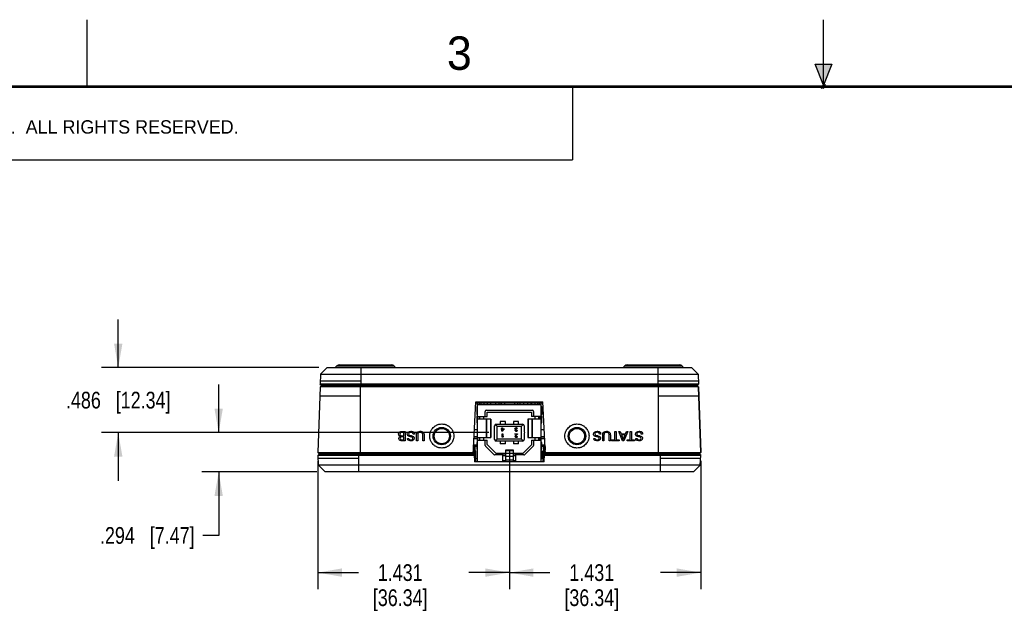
# Model space of a CAD drawing. Header units: inches. Extents: x 0 to 22, y 0 to 17.
# Tile 11 of 27: x 5 to 12.4, y 12.6 to 17. Entities that reach past the tile are written whole.
import ezdxf

# ---------------------------------------------------------------- set-up
doc = ezdxf.new("R2010")
doc.units = ezdxf.units.IN
doc.header["$LTSCALE"] = 1.21
doc.header["$MEASUREMENT"] = 0
doc.layers.get('0').update_dxf_attribs({"linetype": 'CONTINUOUS'})
for name, color, linetype in [('02___PRT_ALL_AXES', 7, 'CONTINUOUS'), ('COSMETIC', 7, 'CONTINUOUS'), ('DIMENSIONS', 7, 'CONTINUOUS')]:
    doc.layers.add(name, color=color, linetype=linetype)
doc.styles.get("Standard").update_dxf_attribs({"font": 'txt', "width": 0.8})
doc.styles.add('TEXTSTYLE_2', font='txt')
doc.dimstyles.new('DIMSTYLE_1', dxfattribs={"dimtxt": 0.125, "dimasz": 0.18, "dimexe": 0.125, "dimexo": 0.0625, "dimgap": 0.0625, "dimtad": 0, "dimtih": 1, "dimtoh": 1, "dimdec": 3, "dimzin": 4, "dimdsep": 46, "dimtxsty": 'STANDARD', "dimblk": '_FILLED', "dimblk1": '_FILLED', "dimblk2": '_FILLED', "dimcen": 0.09, "dimadec": 0, "dimazin": 0, "dimtp": 0.001, "dimtm": 0.001, "dimtfac": 1, "dimtdec": 3, "dimtofl": 0, "dimtmove": 0, "dimatfit": 3, "dimldrblk": '_FILLED', "dimfxl": 1, "dimtolj": 1, "dimtzin": 4, "dimarcsym": 0})

# ---------------------------------------------------------------- blocks, each defined once
blk = doc.blocks.new('_FILLED')
at = {"color": 0, "linetype": 'BYBLOCK'}
blk.add_solid([(0, 0), (-1, 0.174), (-1, -0.174)], dxfattribs=at)
blk = doc.blocks.new('*D8')
at = {"layer": 'DIMENSIONS', "color": 2, "linetype": 'CONTINUOUS'}
for p, q in [((5.7329, 14.3987), (5.7329, 14.7587)), ((7.2315, 14.3987), (5.6079, 14.3987)), ((8.501, 13.9127), (5.6079, 13.9127)), ((5.7329, 13.9127), (5.7329, 13.5527))]:
    blk.add_line(p, q, dxfattribs=at)
at = {"layer": 'DIMENSIONS', "color": 2, "linetype": 'CONTINUOUS', "xscale": 0.18, "yscale": 0.18, "zscale": 0.18}
for p, rotation in [((5.7329, 14.3987), 269.9999941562), ((5.7329, 13.9127), 89.9999941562)]:
    blk.add_blockref('_FILLED', p, dxfattribs=dict(at, rotation=rotation))
at = {"layer": 'DIMENSIONS', "color": 2, "linetype": 'CONTINUOUS', "insert": (5.7329, 14.2182), "char_height": 0.125, "width": 1.225, "attachment_point": 2, "line_spacing_factor": 0.9}
blk.add_mtext('.486{\\Ftxt.shx;\\W1.000000;\\H0.125000; }[12.34]', dxfattribs=at)
blk = doc.blocks.new('*D9')
at = {"layer": 'DIMENSIONS', "color": 2, "linetype": 'CONTINUOUS'}
for p, q in [((6.4829, 13.9127), (6.4829, 14.2727)), ((8.501, 13.9127), (6.3579, 13.9127)), ((7.2155, 13.6187), (6.3579, 13.6187)), ((6.4829, 13.6187), (6.4829, 13.1442)), ((6.4829, 13.1442), (6.3654, 13.1442))]:
    blk.add_line(p, q, dxfattribs=at)
at = {"layer": 'DIMENSIONS', "color": 2, "linetype": 'CONTINUOUS', "xscale": 0.18, "yscale": 0.18, "zscale": 0.18}
for p, rotation in [((6.4829, 13.9127), 269.9999947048), ((6.4829, 13.6187), 89.9999947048)]:
    blk.add_blockref('_FILLED', p, dxfattribs=dict(at, rotation=rotation))
at = {"layer": 'DIMENSIONS', "color": 2, "linetype": 'CONTINUOUS', "insert": (6.3029, 13.2067), "char_height": 0.125, "width": 1.125, "attachment_point": 3, "line_spacing_factor": 0.9}
blk.add_mtext('.294{\\Ftxt.shx;\\W1.000000;\\H0.125000; }[7.47]', dxfattribs=at)
blk = doc.blocks.new('*D11')
at = {"layer": 'DIMENSIONS', "color": 2, "linetype": 'CONTINUOUS'}
for p, q in [((8.6541, 13.7876), (8.6541, 12.7413)), ((7.2234, 13.7014), (7.2234, 12.7413)), ((7.2234, 12.8663), (7.5262, 12.8663)), ((8.6541, 12.8663), (8.3512, 12.8663))]:
    blk.add_line(p, q, dxfattribs=at)
at = {"layer": 'DIMENSIONS', "color": 2, "linetype": 'CONTINUOUS', "xscale": 0.18, "yscale": 0.18, "zscale": 0.18, "rotation": 180}
blk.add_blockref('_FILLED', (7.2234, 12.8663), dxfattribs=at)
at = {"layer": 'DIMENSIONS', "color": 2, "linetype": 'CONTINUOUS', "xscale": 0.18, "yscale": 0.18, "zscale": 0.18}
blk.add_blockref('_FILLED', (8.6541, 12.8663), dxfattribs=at)
at = {"layer": 'DIMENSIONS', "color": 2, "linetype": 'CONTINUOUS', "insert": (7.8387, 12.9288), "char_height": 0.125, "width": 0.7, "attachment_point": 2, "line_spacing_factor": 0.9}
blk.add_mtext('1.431\\P[36.34]', dxfattribs=at)
blk = doc.blocks.new('*D12')
at = {"layer": 'DIMENSIONS', "color": 2, "linetype": 'CONTINUOUS'}
for p, q in [((8.6541, 13.7876), (8.6541, 12.7413)), ((10.0846, 13.7014), (10.0846, 12.7413)), ((8.6541, 12.8663), (8.9569, 12.8663)), ((10.0846, 12.8663), (9.7819, 12.8663))]:
    blk.add_line(p, q, dxfattribs=at)
at = {"layer": 'DIMENSIONS', "color": 2, "linetype": 'CONTINUOUS', "xscale": 0.18, "yscale": 0.18, "zscale": 0.18, "rotation": 180}
blk.add_blockref('_FILLED', (8.6541, 12.8663), dxfattribs=at)
at = {"layer": 'DIMENSIONS', "color": 2, "linetype": 'CONTINUOUS', "xscale": 0.18, "yscale": 0.18, "zscale": 0.18}
blk.add_blockref('_FILLED', (10.0846, 12.8663), dxfattribs=at)
at = {"layer": 'DIMENSIONS', "color": 2, "linetype": 'CONTINUOUS', "insert": (9.2694, 12.9288), "char_height": 0.125, "width": 0.7, "attachment_point": 2, "line_spacing_factor": 0.9}
blk.add_mtext('1.431\\P[36.34]', dxfattribs=at)

msp = doc.modelspace()

# ---------------------------------------------------------------- hatches: boundary and pattern name
at = {"linetype": 'CONTINUOUS'}
msp.add_hatch(color=2, dxfattribs=at).paths.add_polyline_path([(11, 16.51), (10.9375, 16.6663), (11.0625, 16.6663)])

# ---------------------------------------------------------------- linework, layer by layer
at = {"color": 2, "linetype": 'CONTINUOUS'}
for p, q in [((5.5, 16.5), (5.5, 17)), ((11, 16.485), (11, 17)), ((11, 16.51), (10.9375, 16.6663)), ((10.9375, 16.6663), (11.0625, 16.6663)), ((11.0625, 16.6663), (11, 16.51)), ((0.4999, 16.5), (9.1249, 16.5)), ((9.1249, 16.5), (9.1249, 15.9531)), ((11.015, 16.515), (10.985, 16.485)), ((10.985, 16.485), (11, 16.515)), ((11, 16.485), (11.015, 16.515)), ((0.4999, 15.9531), (9.1249, 15.9531))]:
    msp.add_line(p, q, dxfattribs=at)
at = {"color": 7, "linetype": 'CONTINUOUS'}
for p, q in [((7.3843, 14.4187), (7.7736, 14.4187)), ((9.5343, 14.4187), (9.9236, 14.4187)), ((7.244, 14.3487), (7.2413, 14.2739)), ((7.294, 14.3987), (7.244, 14.3487)), ((7.244, 14.3487), (10.064, 14.3487)), ((7.294, 14.3987), (7.2939, 14.3986)), ((7.294, 14.3987), (9.7289, 14.3987)), ((7.3666, 14.4114), (7.354, 14.3987)), ((7.3666, 14.4114), (7.7915, 14.4114)), ((7.5439, 14.3987), (7.5439, 14.2687)), ((7.7913, 14.4114), (7.804, 14.3987)), ((7.7915, 14.4114), (7.8042, 14.3987)), ((9.5166, 14.4114), (9.504, 14.3987)), ((9.5166, 14.4114), (9.9415, 14.4114)), ((9.7289, 14.3987), (10.014, 14.3987)), ((9.7639, 14.3987), (9.7639, 14.2687)), ((9.9413, 14.4114), (9.954, 14.3987)), ((9.9415, 14.4114), (9.9542, 14.3987)), ((10.014, 14.3987), (10.0142, 14.3987)), ((10.0141, 14.3986), (10.014, 14.3987)), ((10.014, 14.3987), (10.064, 14.3487)), ((10.0142, 14.3987), (10.0143, 14.3987)), ((10.0142, 14.3986), (10.0142, 14.3987)), ((10.0142, 14.3987), (10.0143, 14.3986)), ((10.0643, 14.3487), (10.0143, 14.3987)), ((10.064, 14.3487), (10.0643, 14.3487)), ((10.064, 14.3487), (10.0666, 14.2739)), ((10.0643, 14.3487), (10.0669, 14.2739)), ((7.2463, 14.2687), (7.2413, 14.2739)), ((7.3433, 14.2739), (7.2413, 14.2739)), ((7.5439, 14.2987), (7.2422, 14.2987)), ((10.0616, 14.2687), (7.2463, 14.2687)), ((7.251, 14.2687), (7.251, 14.2587)), ((7.5439, 14.2739), (7.3433, 14.2739)), ((7.541, 13.7487), (7.541, 14.2687)), ((9.7639, 14.2739), (7.5439, 14.2739)), ((10.0657, 14.2987), (9.7639, 14.2987)), ((9.9647, 14.2739), (9.7639, 14.2739)), ((9.767, 13.7487), (9.767, 14.2687)), ((10.0666, 14.2739), (9.9647, 14.2739)), ((10.057, 14.2687), (10.057, 14.2587)), ((10.0572, 14.2687), (10.0572, 14.2587)), ((10.0616, 14.2687), (10.0666, 14.2739)), ((10.0619, 14.2687), (10.0616, 14.2687)), ((10.0619, 14.2687), (10.0669, 14.2739)), ((10.0669, 14.2739), (10.0666, 14.2739)), ((7.2405, 14.2539), (7.2234, 13.7639)), ((7.2455, 14.2587), (7.2405, 14.2539)), ((7.541, 14.2539), (7.2405, 14.2539)), ((7.2456, 14.2587), (7.2406, 14.2539)), ((10.0627, 14.2587), (7.2455, 14.2587)), ((9.767, 14.2539), (7.541, 14.2539)), ((10.0675, 14.2539), (9.767, 14.2539)), ((10.0675, 14.2539), (10.0625, 14.2587)), ((10.0677, 14.2539), (10.0627, 14.2587)), ((10.0677, 14.2539), (10.0675, 14.2539)), ((10.0846, 13.7639), (10.0675, 14.2539)), ((10.0677, 14.2539), (10.0848, 13.7639)), ((7.2382, 14.1888), (7.541, 14.1888)), ((8.3833, 13.7487), (8.404, 14.1437)), ((8.404, 14.1437), (8.904, 14.1437)), ((8.4166, 14.108), (8.4166, 14.1367)), ((8.4319, 14.1217), (8.4166, 14.1217)), ((8.4172, 13.6937), (8.4172, 14.1194)), ((8.891, 14.1194), (8.4172, 14.1194)), ((8.8647, 14.1217), (8.4435, 14.1217)), ((8.4631, 14.1367), (8.4631, 14.1217)), ((8.4887, 14.1367), (8.4887, 14.1217)), ((8.4916, 14.1217), (8.4916, 14.1367)), ((8.5166, 14.1217), (8.5166, 14.1367)), ((8.5498, 14.1367), (8.5498, 14.1217)), ((8.5753, 14.1367), (8.5753, 14.1217)), ((8.5916, 14.1217), (8.5916, 14.1367)), ((8.5931, 14.1367), (8.5931, 14.1217)), ((8.6167, 14.1367), (8.6167, 14.1217)), ((8.6915, 14.1367), (8.6915, 14.1217)), ((8.7151, 14.1367), (8.7151, 14.1217)), ((8.7166, 14.1217), (8.7166, 14.1367)), ((8.7328, 14.1367), (8.7328, 14.1217)), ((8.7584, 14.1367), (8.7584, 14.1217)), ((8.7916, 14.1217), (8.7916, 14.1367)), ((8.8166, 14.1217), (8.8166, 14.1367)), ((8.8194, 14.1367), (8.8194, 14.1217)), ((8.845, 14.1367), (8.845, 14.1217)), ((8.8916, 14.1217), (8.8762, 14.1217)), ((8.891, 13.6937), (8.891, 14.1194)), ((8.8916, 14.108), (8.8916, 14.1367)), ((8.9247, 13.7487), (8.904, 14.1437)), ((9.767, 14.1888), (10.0698, 14.1888)), ((8.4127, 14.0493), (8.4127, 14.108)), ((8.4127, 14.108), (8.4172, 14.108)), ((8.4172, 14.0493), (8.4127, 14.0493)), ((8.4166, 14.0357), (8.4166, 14.0493)), ((8.474, 14.0328), (8.474, 14.07)), ((8.4838, 14.0798), (8.8244, 14.0798)), ((8.4877, 14.0658), (8.8204, 14.0658)), ((8.4877, 14.0328), (8.4877, 14.0658)), ((8.8204, 14.0658), (8.8204, 14.0328)), ((8.8342, 14.07), (8.8342, 14.0328)), ((8.891, 14.108), (8.8954, 14.108)), ((8.8954, 14.0493), (8.891, 14.0493)), ((8.8916, 14.0357), (8.8916, 14.0493)), ((8.8954, 14.108), (8.8954, 14.0493)), ((8.4127, 13.9865), (8.4127, 14.0357)), ((8.4172, 14.0357), (8.4127, 14.0357)), ((8.4127, 13.9865), (8.4172, 13.9865)), ((8.4166, 14.0417), (8.4172, 14.0417)), ((8.4166, 13.8842), (8.4166, 13.9865)), ((8.4172, 13.979), (8.4166, 13.979)), ((8.4172, 14.0328), (8.4877, 14.0328)), ((8.5167, 14.0131), (8.4172, 14.0131)), ((8.4297, 14.0131), (8.4297, 14.0328)), ((8.4336, 14.0131), (8.4336, 14.0328)), ((8.4633, 14.0131), (8.4633, 14.0328)), ((8.4816, 14.0131), (8.4816, 13.8753)), ((8.4838, 14.0131), (8.4838, 13.8753)), ((8.5147, 13.8753), (8.5147, 14.0131)), ((8.5167, 14.0131), (8.5167, 13.8753)), ((8.55, 13.9739), (8.5635, 13.9603)), ((8.5557, 13.9753), (8.7525, 13.9753)), ((8.6246, 13.9959), (8.5852, 13.9959)), ((8.5852, 13.9959), (8.5852, 13.9753)), ((8.6246, 13.9753), (8.6246, 13.9959)), ((8.723, 13.9959), (8.6836, 13.9959)), ((8.6836, 13.9959), (8.6836, 13.9753)), ((8.723, 13.9753), (8.723, 13.9959)), ((8.7582, 13.9739), (8.7446, 13.9603)), ((8.891, 14.0131), (8.7915, 14.0131)), ((8.7915, 14.0131), (8.7915, 13.8753)), ((8.7935, 14.0131), (8.7935, 13.8753)), ((8.891, 14.0328), (8.8204, 14.0328)), ((8.8244, 13.8753), (8.8244, 14.0131)), ((8.8266, 13.8753), (8.8266, 14.0131)), ((8.8448, 14.0328), (8.8448, 14.0131)), ((8.8746, 14.0131), (8.8746, 14.0328)), ((8.8785, 14.0328), (8.8785, 14.0131)), ((8.891, 14.0417), (8.8916, 14.0417)), ((8.8954, 14.0357), (8.891, 14.0357)), ((8.891, 13.9865), (8.8954, 13.9865)), ((8.8916, 13.979), (8.891, 13.979)), ((8.8916, 13.8842), (8.8916, 13.9865)), ((8.8954, 13.9865), (8.8954, 14.0357)), ((8.3916, 13.8842), (8.3916, 13.9066)), ((8.4166, 13.9342), (8.393, 13.9342)), ((8.4166, 13.97), (8.4172, 13.97)), ((8.4172, 13.9235), (8.4166, 13.9235)), ((8.4166, 13.9145), (8.4172, 13.9145)), ((8.5438, 13.9172), (8.5438, 13.9635)), ((8.5438, 13.8619), (8.5438, 13.9082)), ((8.5635, 13.9603), (8.7446, 13.9603)), ((8.5635, 13.8651), (8.5635, 13.9603)), ((8.5936, 13.9412), (8.5989, 13.9412)), ((8.5936, 13.938), (8.5936, 13.9412)), ((8.5989, 13.938), (8.5936, 13.938)), ((8.5989, 13.9487), (8.602, 13.9487)), ((8.5989, 13.9412), (8.5989, 13.9487)), ((8.5989, 13.9235), (8.5989, 13.938)), ((8.602, 13.9235), (8.5989, 13.9235)), ((8.6012, 13.9029), (8.6044, 13.9029)), ((8.6012, 13.8777), (8.6012, 13.9029)), ((8.602, 13.9487), (8.602, 13.9412)), ((8.602, 13.9412), (8.6146, 13.9412)), ((8.6109, 13.938), (8.602, 13.938)), ((8.602, 13.938), (8.602, 13.9278)), ((8.602, 13.9235), (8.6146, 13.938)), ((8.6109, 13.938), (8.602, 13.9278)), ((8.6044, 13.9029), (8.6044, 13.8819)), ((8.6146, 13.9412), (8.6146, 13.938)), ((8.6966, 13.9444), (8.696, 13.9428)), ((8.696, 13.9407), (8.696, 13.9428)), ((8.696, 13.9407), (8.6966, 13.9385)), ((8.696, 13.9029), (8.7149, 13.9029)), ((8.696, 13.9002), (8.696, 13.9029)), ((8.7107, 13.9002), (8.696, 13.9002)), ((8.6976, 13.946), (8.6966, 13.9444)), ((8.6966, 13.9385), (8.6976, 13.9369)), ((8.6971, 13.9326), (8.6966, 13.9305)), ((8.6966, 13.9294), (8.6966, 13.9305)), ((8.6966, 13.9294), (8.6971, 13.9273)), ((8.6981, 13.9342), (8.6971, 13.9326)), ((8.6971, 13.9273), (8.6992, 13.9251)), ((8.6992, 13.9471), (8.6976, 13.946)), ((8.6976, 13.9369), (8.7002, 13.9359)), ((8.7107, 13.9002), (8.6976, 13.8884)), ((8.7002, 13.9359), (8.6981, 13.9342)), ((8.6987, 13.9428), (8.6992, 13.9439)), ((8.6987, 13.9428), (8.6987, 13.9407)), ((8.6997, 13.9385), (8.6987, 13.9407)), ((8.7013, 13.9482), (8.6992, 13.9471)), ((8.6992, 13.9439), (8.7002, 13.945)), ((8.6992, 13.9305), (8.7002, 13.9326)), ((8.6992, 13.9305), (8.6992, 13.9294)), ((8.7002, 13.9278), (8.6992, 13.9294)), ((8.6992, 13.9251), (8.7013, 13.9241)), ((8.7013, 13.9375), (8.6997, 13.9385)), ((8.7002, 13.945), (8.7013, 13.9455)), ((8.7002, 13.9326), (8.7013, 13.9337)), ((8.7018, 13.9267), (8.7002, 13.9278)), ((8.7002, 13.8868), (8.7149, 13.9002)), ((8.7034, 13.9487), (8.7013, 13.9482)), ((8.7013, 13.9455), (8.7039, 13.946)), ((8.7044, 13.9369), (8.7013, 13.9375)), ((8.7013, 13.9337), (8.7044, 13.9348)), ((8.7013, 13.9241), (8.705, 13.9235)), ((8.7044, 13.9262), (8.7018, 13.9267)), ((8.7034, 13.9487), (8.7076, 13.9487)), ((8.7071, 13.946), (8.7039, 13.946)), ((8.7044, 13.9369), (8.7065, 13.9369)), ((8.7065, 13.9348), (8.7044, 13.9348)), ((8.7044, 13.9262), (8.7065, 13.9262)), ((8.706, 13.9235), (8.705, 13.9235)), ((8.706, 13.9235), (8.7097, 13.9241)), ((8.7065, 13.9369), (8.7065, 13.9348)), ((8.7092, 13.9267), (8.7065, 13.9262)), ((8.7071, 13.946), (8.7097, 13.9455)), ((8.7097, 13.9482), (8.7076, 13.9487)), ((8.7107, 13.9278), (8.7092, 13.9267)), ((8.7118, 13.9471), (8.7097, 13.9482)), ((8.7097, 13.9455), (8.7107, 13.945)), ((8.7097, 13.9241), (8.7118, 13.9251)), ((8.7107, 13.945), (8.7118, 13.9439)), ((8.7118, 13.9294), (8.7107, 13.9278)), ((8.7134, 13.946), (8.7118, 13.9471)), ((8.7118, 13.9439), (8.7123, 13.9428)), ((8.7118, 13.9294), (8.7144, 13.9294)), ((8.7118, 13.9251), (8.7139, 13.9273)), ((8.7149, 13.9428), (8.7123, 13.9428)), ((8.7144, 13.9444), (8.7134, 13.946)), ((8.7139, 13.9273), (8.7144, 13.9294)), ((8.7149, 13.9428), (8.7144, 13.9444)), ((8.7149, 13.9029), (8.7149, 13.9002)), ((8.7446, 13.8651), (8.7446, 13.9603)), ((8.7643, 13.9635), (8.7643, 13.9172)), ((8.7643, 13.9082), (8.7643, 13.8619)), ((8.891, 13.97), (8.8916, 13.97)), ((8.8916, 13.9235), (8.891, 13.9235)), ((8.891, 13.9145), (8.8916, 13.9145)), ((8.915, 13.9342), (8.8916, 13.9342)), ((8.9166, 13.8842), (8.9166, 13.9035)), ((8.3897, 13.87), (8.4172, 13.87)), ((8.4172, 13.879), (8.3901, 13.879)), ((8.3916, 13.8842), (8.4166, 13.8842)), ((8.3921, 13.884), (8.4161, 13.884)), ((8.4172, 13.8389), (8.4127, 13.8389)), ((8.4127, 13.7897), (8.4127, 13.8389)), ((8.4172, 13.8753), (8.5167, 13.8753)), ((8.4172, 13.8556), (8.4877, 13.8556)), ((8.4297, 13.8556), (8.4297, 13.8753)), ((8.4301, 13.87), (8.4297, 13.8704)), ((8.4297, 13.87), (8.4301, 13.87)), ((8.4301, 13.87), (8.4301, 13.8753)), ((8.4336, 13.8556), (8.4336, 13.8753)), ((8.4633, 13.8556), (8.4633, 13.8753)), ((8.474, 13.8176), (8.474, 13.8556)), ((8.4877, 13.8237), (8.4877, 13.8556)), ((8.55, 13.8515), (8.5635, 13.8651)), ((8.7525, 13.8501), (8.5557, 13.8501)), ((8.7446, 13.8651), (8.5635, 13.8651)), ((8.5852, 13.8501), (8.5852, 13.8295)), ((8.6246, 13.8295), (8.5852, 13.8295)), ((8.6044, 13.8777), (8.6012, 13.8777)), ((8.6075, 13.8857), (8.6044, 13.8819)), ((8.6044, 13.8777), (8.6075, 13.8814)), ((8.6075, 13.8857), (8.6075, 13.8814)), ((8.6246, 13.8295), (8.6246, 13.8501)), ((8.6836, 13.8501), (8.6836, 13.8295)), ((8.723, 13.8295), (8.6836, 13.8295)), ((8.6966, 13.8868), (8.696, 13.8846)), ((8.696, 13.8836), (8.696, 13.8846)), ((8.696, 13.8836), (8.6966, 13.8814)), ((8.6976, 13.8884), (8.6966, 13.8868)), ((8.6966, 13.8814), (8.6987, 13.8793)), ((8.6987, 13.8793), (8.7008, 13.8782)), ((8.6992, 13.8846), (8.7002, 13.8868)), ((8.6992, 13.8846), (8.6992, 13.8836)), ((8.7002, 13.8819), (8.6992, 13.8836)), ((8.7018, 13.8809), (8.7002, 13.8819)), ((8.7008, 13.8782), (8.7039, 13.8777)), ((8.7044, 13.8803), (8.7018, 13.8809)), ((8.706, 13.8777), (8.7039, 13.8777)), ((8.7044, 13.8803), (8.7065, 13.8803)), ((8.706, 13.8777), (8.7097, 13.8782)), ((8.7092, 13.8809), (8.7065, 13.8803)), ((8.7107, 13.8819), (8.7092, 13.8809)), ((8.7097, 13.8782), (8.7118, 13.8793)), ((8.7118, 13.8836), (8.7107, 13.8819)), ((8.7118, 13.8836), (8.7144, 13.8836)), ((8.7118, 13.8793), (8.7139, 13.8814)), ((8.7139, 13.8814), (8.7144, 13.8836)), ((8.723, 13.8295), (8.723, 13.8501)), ((8.7582, 13.8515), (8.7446, 13.8651)), ((8.7915, 13.8753), (8.891, 13.8753)), ((8.8204, 13.8556), (8.891, 13.8556)), ((8.8204, 13.8556), (8.8204, 13.8225)), ((8.8342, 13.8556), (8.8342, 13.8176)), ((8.8448, 13.8753), (8.8448, 13.8556)), ((8.8746, 13.8556), (8.8746, 13.8753)), ((8.8781, 13.8753), (8.8781, 13.87)), ((8.8781, 13.87), (8.8785, 13.8704)), ((8.8781, 13.87), (8.8785, 13.87)), ((8.8785, 13.8753), (8.8785, 13.8556)), ((8.9179, 13.879), (8.891, 13.879)), ((8.891, 13.87), (8.9184, 13.87)), ((8.8954, 13.8389), (8.891, 13.8389)), ((8.8916, 13.8842), (8.9166, 13.8842)), ((8.8921, 13.884), (8.9161, 13.884)), ((8.8954, 13.7897), (8.8954, 13.8389)), ((7.2234, 13.7639), (7.2284, 13.7587)), ((7.2234, 13.7639), (7.541, 13.7639)), ((7.2284, 13.7587), (7.2284, 13.7587)), ((7.2284, 13.7587), (8.3838, 13.7587)), ((7.2329, 13.7487), (7.2329, 13.7587)), ((7.541, 13.7639), (8.3841, 13.7639)), ((8.3887, 13.7487), (8.3866, 13.8089)), ((8.4127, 13.8187), (8.387, 13.8187)), ((8.3891, 13.8091), (8.388, 13.809)), ((8.3891, 13.8091), (8.3891, 13.8097)), ((8.3891, 13.8091), (8.3932, 13.6937)), ((8.3992, 13.8091), (8.3992, 13.8187)), ((8.4127, 13.8091), (8.3992, 13.8091)), ((8.4032, 13.6937), (8.3992, 13.8091)), ((8.4127, 13.7897), (8.4172, 13.7897)), ((8.4127, 13.7761), (8.4172, 13.7761)), ((8.4127, 13.7174), (8.4127, 13.7761)), ((8.4768, 13.8107), (8.5391, 13.7485)), ((8.4877, 13.8237), (8.5519, 13.7595)), ((8.5519, 13.7595), (8.7562, 13.7595)), ((8.6049, 13.6937), (8.6049, 13.7595)), ((8.6836, 13.7812), (8.6246, 13.7812)), ((8.6246, 13.7812), (8.6246, 13.6937)), ((8.6246, 13.7803), (8.6836, 13.7803)), ((8.6836, 13.6937), (8.6836, 13.7812)), ((8.7033, 13.6937), (8.7033, 13.7595)), ((8.7562, 13.7595), (8.8204, 13.8225)), ((8.7691, 13.7485), (8.8313, 13.8107)), ((8.891, 13.7897), (8.8954, 13.7897)), ((8.891, 13.7761), (8.8954, 13.7761)), ((8.921, 13.8187), (8.8954, 13.8187)), ((8.909, 13.8091), (8.8954, 13.8091)), ((8.8954, 13.7761), (8.8954, 13.7174)), ((8.909, 13.8091), (8.9049, 13.6937)), ((8.909, 13.8091), (8.909, 13.8187)), ((8.916, 13.8092), (8.909, 13.8091)), ((8.9149, 13.6937), (8.919, 13.8091)), ((8.919, 13.8091), (8.916, 13.8092)), ((8.919, 13.8091), (8.919, 13.8097)), ((8.9215, 13.8089), (8.919, 13.8091)), ((8.9215, 13.8089), (8.9194, 13.7487)), ((8.9239, 13.7639), (9.767, 13.7639)), ((8.9242, 13.7587), (10.0796, 13.7587)), ((9.767, 13.7639), (10.0846, 13.7639)), ((10.0752, 13.7487), (10.0752, 13.7587)), ((10.0753, 13.7487), (10.0753, 13.7587)), ((10.0796, 13.7587), (10.0796, 13.7587)), ((10.0797, 13.7587), (10.0846, 13.7639)), ((10.0797, 13.7587), (10.0798, 13.7587)), ((10.0798, 13.7587), (10.0848, 13.7639)), ((10.0846, 13.7639), (10.0848, 13.7639)), ((7.2304, 13.7487), (7.2254, 13.7435)), ((7.228, 13.6687), (7.2254, 13.7435)), ((7.2254, 13.7435), (7.528, 13.7435)), ((7.2305, 13.7487), (7.2255, 13.7435)), ((7.528, 13.7187), (7.2263, 13.7187)), ((7.2304, 13.7487), (8.3912, 13.7487)), ((7.528, 13.7487), (7.528, 13.6187)), ((7.528, 13.7435), (8.3914, 13.7435)), ((8.9149, 13.6937), (8.3932, 13.6937)), ((8.4172, 13.7174), (8.4127, 13.7174)), ((8.6049, 13.7456), (8.546, 13.7456)), ((8.6246, 13.7446), (8.6049, 13.7446)), ((8.6049, 13.7419), (8.6246, 13.7419)), ((8.6049, 13.7036), (8.6246, 13.7036)), ((8.6246, 13.6965), (8.6049, 13.6965)), ((8.6836, 13.7345), (8.6246, 13.7345)), ((8.6246, 13.7091), (8.6836, 13.7091)), ((8.7033, 13.7446), (8.6836, 13.7446)), ((8.6836, 13.7419), (8.7033, 13.7419)), ((8.6836, 13.7036), (8.7033, 13.7036)), ((8.7033, 13.6965), (8.6836, 13.6965)), ((8.7622, 13.7456), (8.7033, 13.7456)), ((8.8954, 13.7174), (8.891, 13.7174)), ((8.9167, 13.7435), (9.78, 13.7435)), ((8.9168, 13.7487), (10.0777, 13.7487)), ((9.78, 13.7487), (9.78, 13.6187)), ((9.78, 13.7435), (10.0827, 13.7435)), ((10.0818, 13.7187), (9.78, 13.7187)), ((10.0827, 13.7435), (10.0777, 13.7487)), ((10.0827, 13.7436), (10.0778, 13.7487)), ((10.08, 13.6687), (10.0827, 13.7435)), ((10.0801, 13.6687), (10.0827, 13.7435)), ((10.0827, 13.7435), (10.0827, 13.7435)), ((7.528, 13.6687), (7.228, 13.6687)), ((7.278, 13.6187), (7.2281, 13.6687)), ((10.03, 13.6187), (7.278, 13.6187)), ((10.08, 13.6687), (7.528, 13.6687)), ((10.0301, 13.6187), (10.08, 13.6687)), ((10.0301, 13.6187), (10.0801, 13.6687)), ((10.0801, 13.6687), (10.08, 13.6687))]:
    msp.add_line(p, q, dxfattribs=at)
at = {"color": 40, "linetype": 'CONTINUOUS'}
for p, q in [((7.8669, 13.9141), (7.8503, 13.9141)), ((7.8508, 13.922), (7.8763, 13.922)), ((7.8669, 13.8898), (7.8669, 13.9141)), ((7.8763, 13.922), (7.8763, 13.8518)), ((7.945, 13.9015), (7.9349, 13.9015)), ((9.3362, 13.9015), (9.3261, 13.9015)), ((9.4415, 13.922), (9.4511, 13.922)), ((9.4415, 13.8601), (9.4415, 13.922)), ((9.4511, 13.922), (9.4511, 13.8601)), ((9.4703, 13.922), (9.4809, 13.922)), ((9.4987, 13.8518), (9.4703, 13.922)), ((9.4809, 13.922), (9.4885, 13.9038)), ((9.4885, 13.9038), (9.5211, 13.9038)), ((9.5387, 13.922), (9.5091, 13.8518)), ((9.5211, 13.9038), (9.5287, 13.922)), ((9.5287, 13.922), (9.5387, 13.922)), ((9.5565, 13.922), (9.5661, 13.922)), ((9.5565, 13.8601), (9.5565, 13.922)), ((9.5661, 13.922), (9.5661, 13.8601)), ((9.6491, 13.9015), (9.639, 13.9015)), ((7.8499, 13.8898), (7.8669, 13.8898)), ((7.8763, 13.8518), (7.8512, 13.8518)), ((7.8529, 13.8598), (7.8669, 13.8598)), ((7.8669, 13.8815), (7.8533, 13.8815)), ((7.8669, 13.8598), (7.8669, 13.8815)), ((7.8932, 13.8693), (7.9034, 13.8693)), ((7.9597, 13.8518), (7.9597, 13.8951)), ((7.9692, 13.8518), (7.9597, 13.8518)), ((7.9692, 13.8949), (7.9692, 13.8518)), ((8.0073, 13.8518), (8.0073, 13.8953)), ((8.017, 13.8518), (8.0073, 13.8518)), ((8.017, 13.8946), (8.017, 13.8518)), ((9.2844, 13.8693), (9.2945, 13.8693)), ((9.3509, 13.8518), (9.3509, 13.8951)), ((9.3604, 13.8518), (9.3509, 13.8518)), ((9.3604, 13.8949), (9.3604, 13.8518)), ((9.3985, 13.8518), (9.3985, 13.8953)), ((9.4082, 13.8518), (9.3985, 13.8518)), ((9.4082, 13.8946), (9.4082, 13.8518)), ((9.4179, 13.8601), (9.4415, 13.8601)), ((9.4179, 13.8518), (9.4179, 13.8601)), ((9.4746, 13.8518), (9.4179, 13.8518)), ((9.4511, 13.8601), (9.4746, 13.8601)), ((9.4746, 13.8601), (9.4746, 13.8518)), ((9.518, 13.8959), (9.4914, 13.8959)), ((9.4914, 13.8959), (9.5044, 13.8615)), ((9.5091, 13.8518), (9.4987, 13.8518)), ((9.5044, 13.8615), (9.518, 13.8959)), ((9.5329, 13.8601), (9.5565, 13.8601)), ((9.5329, 13.8518), (9.5329, 13.8601)), ((9.5896, 13.8518), (9.5329, 13.8518)), ((9.5661, 13.8601), (9.5896, 13.8601)), ((9.5896, 13.8601), (9.5896, 13.8518)), ((9.5974, 13.8693), (9.6075, 13.8693))]:
    msp.add_line(p, q, dxfattribs=at)
at = {"color": 7, "linetype": 'CONTINUOUS', "const_width": 0.02}
msp.add_lwpolyline([(21.5, 16.5), (0.5, 16.5)], dxfattribs=at)
at = {"color": 7, "linetype": 'CONTINUOUS'}
for centre, radius in [((8.149, 13.8867), 0.065), ((8.1496, 13.8867), 0.057), ((9.159, 13.8867), 0.065), ((9.1586, 13.8867), 0.057)]:
    msp.add_circle(centre, radius, dxfattribs=at)
for centre, radius, start, end in [((7.3843, 14.3937), 0.025, 90, 135.00001), ((7.7736, 14.3937), 0.025, 45, 90), ((7.7739, 14.3937), 0.025, 45, 90), ((9.5343, 14.3937), 0.025, 90, 135.00001), ((9.9236, 14.3937), 0.025, 45, 90), ((9.9239, 14.3937), 0.025, 45, 90), ((10.0145, 14.3887), 0.01, 91.44185, 91.87166), ((8.3819, 14.1194), 0.05, 360, 20.28229), ((8.4435, 14.1119), 0.00984, 90, 130.5358), ((8.3819, 14.1194), 0.0625, 2.16534, 16.13875), ((8.9262, 14.1194), 0.0625, 163.86124, 177.83465), ((8.8647, 14.1119), 0.00984, 49.46419, 90), ((8.9262, 14.1194), 0.05, 159.7177, 180), ((8.4838, 14.07), 0.00984, 90, 180), ((8.8244, 14.07), 0.00984, 360, 90), ((8.5557, 13.9635), 0.0118, 90, 180), ((8.7525, 13.9635), 0.0118, 360, 90), ((8.5438, 13.9127), 0.00453, 90, 270), ((8.7643, 13.9127), 0.00453, 270, 90), ((8.5557, 13.8619), 0.0118, 180, 270), ((8.7525, 13.8619), 0.0118, 270, 360), ((8.3802, 13.9411), 0.1324, 272.75146, 273.35291), ((8.3792, 13.8087), 0.01, 2, 39.17816), ((8.4838, 13.8176), 0.00984, 180, 225), ((8.8244, 13.8176), 0.00984, 315, 360), ((8.9289, 13.8087), 0.01, 141.55735, 174.27589), ((8.546, 13.7554), 0.00984, 225, 270), ((8.7622, 13.7554), 0.00984, 270, 315)]:
    msp.add_arc(centre, radius, start, end, dxfattribs=at)
for points in [[(10.0616, 14.2687), (10.0616, 14.2687), (10.0616, 14.2687), (10.0616, 14.2687)], [(10.0301, 13.6187), (10.0301, 13.6187), (10.0301, 13.6187), (10.0301, 13.6187)]]:
    msp.add_open_spline(points, degree=3, dxfattribs=at)
for points, knots in [([(8.059, 13.8876), (8.059, 13.8935), (8.0599, 13.9023), (8.0627, 13.9137), (8.0657, 13.9221), (8.0695, 13.9301), (8.0756, 13.9402), (8.0849, 13.9516), (8.0964, 13.961), (8.1065, 13.9671), (8.1145, 13.9709), (8.1228, 13.9738), (8.1343, 13.9767), (8.149, 13.9782), (8.1637, 13.9767), (8.1752, 13.9738), (8.1835, 13.9709), (8.1915, 13.9671), (8.1991, 13.9625), (8.2062, 13.9573), (8.2149, 13.9493), (8.2224, 13.9402), (8.2285, 13.9301), (8.2323, 13.9221), (8.2353, 13.9137), (8.2381, 13.9023), (8.239, 13.8935), (8.239, 13.8876)], [0, 0, 0, 0, 0.062412, 0.093686, 0.124945, 0.156202, 0.187466, 0.249927, 0.312394, 0.343668, 0.374942, 0.406215, 0.437489, 0.499963, 0.562438, 0.593712, 0.624987, 0.656261, 0.687532, 0.718805, 0.750077, 0.812541, 0.843801, 0.875056, 0.906317, 0.937591, 1, 1, 1, 1]), ([(9.069, 13.8876), (9.069, 13.8935), (9.0699, 13.9023), (9.0727, 13.9137), (9.0757, 13.9221), (9.0795, 13.9301), (9.0856, 13.9402), (9.0949, 13.9516), (9.1064, 13.961), (9.1165, 13.9671), (9.1245, 13.9709), (9.1328, 13.9738), (9.1443, 13.9767), (9.159, 13.9782), (9.1737, 13.9767), (9.1852, 13.9738), (9.1935, 13.9709), (9.2015, 13.9671), (9.2091, 13.9625), (9.2162, 13.9573), (9.2249, 13.9493), (9.2324, 13.9402), (9.2385, 13.9301), (9.2423, 13.9221), (9.2453, 13.9137), (9.2481, 13.9023), (9.249, 13.8935), (9.249, 13.8876)], [0, 0, 0, 0, 0.062412, 0.093686, 0.124945, 0.156202, 0.187466, 0.249927, 0.312394, 0.343668, 0.374942, 0.406215, 0.437489, 0.499963, 0.562438, 0.593712, 0.624987, 0.656261, 0.687532, 0.718805, 0.750077, 0.812541, 0.843801, 0.875056, 0.906317, 0.937591, 1, 1, 1, 1]), ([(8.239, 13.8876), (8.239, 13.8817), (8.2381, 13.8729), (8.2353, 13.8614), (8.2323, 13.8531), (8.2285, 13.8451), (8.2224, 13.835), (8.2131, 13.8235), (8.2016, 13.8141), (8.1915, 13.8081), (8.1835, 13.8043), (8.1752, 13.8013), (8.1637, 13.7985), (8.149, 13.797), (8.1343, 13.7985), (8.1228, 13.8013), (8.1145, 13.8043), (8.1065, 13.8081), (8.0989, 13.8126), (8.0918, 13.8179), (8.0831, 13.8258), (8.0755, 13.835), (8.0695, 13.8451), (8.0657, 13.8531), (8.0627, 13.8614), (8.0599, 13.8729), (8.059, 13.8817), (8.059, 13.8876)], [0, 0, 0, 0, 0.062412, 0.093686, 0.124945, 0.156202, 0.187466, 0.249927, 0.312394, 0.343668, 0.374942, 0.406215, 0.437489, 0.499963, 0.562438, 0.593712, 0.624987, 0.656261, 0.687532, 0.718805, 0.750077, 0.812541, 0.843801, 0.875056, 0.906317, 0.937591, 1, 1, 1, 1]), ([(9.249, 13.8876), (9.249, 13.8817), (9.2481, 13.8729), (9.2453, 13.8614), (9.2423, 13.8531), (9.2385, 13.8451), (9.2324, 13.835), (9.2231, 13.8235), (9.2116, 13.8141), (9.2015, 13.8081), (9.1935, 13.8043), (9.1852, 13.8013), (9.1737, 13.7985), (9.159, 13.797), (9.1443, 13.7985), (9.1328, 13.8013), (9.1245, 13.8043), (9.1165, 13.8081), (9.1089, 13.8126), (9.1018, 13.8179), (9.0931, 13.8258), (9.0855, 13.835), (9.0795, 13.8451), (9.0757, 13.8531), (9.0727, 13.8614), (9.0699, 13.8729), (9.069, 13.8817), (9.069, 13.8876)], [0, 0, 0, 0, 0.062412, 0.093686, 0.124945, 0.156202, 0.187466, 0.249927, 0.312394, 0.343668, 0.374942, 0.406215, 0.437489, 0.499963, 0.562438, 0.593712, 0.624987, 0.656261, 0.687532, 0.718805, 0.750077, 0.812541, 0.843801, 0.875056, 0.906317, 0.937591, 1, 1, 1, 1]), ([(8.3992, 13.8091), (8.3985, 13.8091), (8.3972, 13.8091), (8.3954, 13.8092), (8.3939, 13.8092), (8.3928, 13.8092), (8.3921, 13.8092), (8.3914, 13.8092), (8.3909, 13.8092), (8.3904, 13.8092), (8.3899, 13.8092), (8.3896, 13.8091), (8.3894, 13.8091), (8.3892, 13.8091), (8.3892, 13.8091), (8.3892, 13.8091), (8.3892, 13.8091)], [0, 0, 0, 0, 0.194487, 0.382341, 0.55519, 0.633924, 0.706525, 0.772276, 0.830604, 0.880971, 0.922846, 0.955767, 0.979539, 0.994087, 0.99798, 1, 1, 1, 1])]:
    msp.add_open_spline(points, degree=3, knots=knots, dxfattribs=at)
at = {"color": 40, "linetype": 'CONTINUOUS'}
for points, knots in [([(7.8264, 13.9029), (7.8264, 13.905), (7.8273, 13.9112), (7.8315, 13.9166), (7.8349, 13.9188)], [0, 0, 0, 0, 0.343239, 1, 1, 1, 1]), ([(7.8404, 13.8854), (7.8374, 13.8862), (7.8295, 13.8892), (7.8264, 13.8981), (7.8264, 13.9029)], [0, 0, 0, 0, 0.396729, 1, 1, 1, 1]), ([(7.8503, 13.9141), (7.8469, 13.9141), (7.8395, 13.9126), (7.8365, 13.9053), (7.8365, 13.902)], [0, 0, 0, 0, 0.507539, 1, 1, 1, 1]), ([(7.8365, 13.902), (7.8365, 13.8989), (7.8391, 13.8917), (7.8464, 13.8898), (7.8499, 13.8898)], [0, 0, 0, 0, 0.471966, 1, 1, 1, 1]), ([(7.8914, 13.9018), (7.8914, 13.9075), (7.8976, 13.9211), (7.9119, 13.9237), (7.9191, 13.9237)], [0, 0, 0, 0, 0.443309, 1, 1, 1, 1]), ([(7.8984, 13.8878), (7.8969, 13.8888), (7.8928, 13.8925), (7.8914, 13.8982), (7.8914, 13.9018)], [0, 0, 0, 0, 0.32544, 1, 1, 1, 1]), ([(7.9179, 13.9154), (7.9131, 13.9154), (7.9043, 13.9135), (7.9015, 13.9056), (7.9015, 13.9029)], [0, 0, 0, 0, 0.643507, 1, 1, 1, 1]), ([(7.9015, 13.9029), (7.9015, 13.8998), (7.906, 13.8926), (7.9136, 13.892), (7.9176, 13.891)], [0, 0, 0, 0, 0.423799, 1, 1, 1, 1]), ([(7.9349, 13.9015), (7.9347, 13.9046), (7.9332, 13.9136), (7.9231, 13.9154), (7.9179, 13.9154)], [0, 0, 0, 0, 0.373033, 1, 1, 1, 1]), ([(7.9191, 13.9237), (7.9207, 13.9237), (7.9285, 13.9233), (7.9371, 13.9206), (7.9409, 13.9157)], [0, 0, 0, 0, 0.208105, 1, 1, 1, 1]), ([(7.9409, 13.9157), (7.9418, 13.9145), (7.9444, 13.9102), (7.945, 13.905), (7.945, 13.9015)], [0, 0, 0, 0, 0.303645, 1, 1, 1, 1]), ([(7.9597, 13.8951), (7.9597, 13.8963), (7.9598, 13.9028), (7.9621, 13.9096), (7.9655, 13.9138)], [0, 0, 0, 0, 0.179637, 1, 1, 1, 1]), ([(7.9655, 13.9138), (7.9671, 13.9158), (7.9735, 13.9215), (7.9823, 13.9235), (7.9881, 13.9235)], [0, 0, 0, 0, 0.306139, 1, 1, 1, 1]), ([(7.9881, 13.9148), (7.982, 13.9148), (7.9699, 13.9101), (7.9692, 13.8989), (7.9692, 13.8949)], [0, 0, 0, 0, 0.604067, 1, 1, 1, 1]), ([(7.9881, 13.9235), (7.9901, 13.9235), (7.9992, 13.9229), (8.0088, 13.9183), (8.0129, 13.9123)], [0, 0, 0, 0, 0.208609, 1, 1, 1, 1]), ([(8.0042, 13.9079), (8.0032, 13.9093), (7.9988, 13.9135), (7.9924, 13.9148), (7.9881, 13.9148)], [0, 0, 0, 0, 0.284215, 1, 1, 1, 1]), ([(8.0073, 13.8953), (8.0073, 13.8969), (8.0071, 13.9013), (8.0058, 13.9057), (8.0042, 13.9079)], [0, 0, 0, 0, 0.369125, 1, 1, 1, 1]), ([(8.0129, 13.9123), (8.0135, 13.9115), (8.0167, 13.9062), (8.017, 13.8997), (8.017, 13.8946)], [0, 0, 0, 0, 0.165129, 1, 1, 1, 1]), ([(9.2826, 13.9018), (9.2826, 13.9075), (9.2888, 13.9211), (9.3031, 13.9237), (9.3103, 13.9237)], [0, 0, 0, 0, 0.443309, 1, 1, 1, 1]), ([(9.2896, 13.8878), (9.2881, 13.8888), (9.284, 13.8925), (9.2826, 13.8982), (9.2826, 13.9018)], [0, 0, 0, 0, 0.32544, 1, 1, 1, 1]), ([(9.3091, 13.9154), (9.3043, 13.9154), (9.2955, 13.9135), (9.2927, 13.9056), (9.2927, 13.9029)], [0, 0, 0, 0, 0.64352, 1, 1, 1, 1]), ([(9.2927, 13.9029), (9.2927, 13.8998), (9.2972, 13.8926), (9.3048, 13.892), (9.3088, 13.891)], [0, 0, 0, 0, 0.423803, 1, 1, 1, 1]), ([(9.3261, 13.9015), (9.3259, 13.9046), (9.3244, 13.9136), (9.3142, 13.9154), (9.3091, 13.9154)], [0, 0, 0, 0, 0.373027, 1, 1, 1, 1]), ([(9.3103, 13.9237), (9.3119, 13.9237), (9.3196, 13.9233), (9.3283, 13.9206), (9.3321, 13.9157)], [0, 0, 0, 0, 0.208105, 1, 1, 1, 1]), ([(9.3321, 13.9157), (9.333, 13.9145), (9.3356, 13.9102), (9.3362, 13.905), (9.3362, 13.9015)], [0, 0, 0, 0, 0.303645, 1, 1, 1, 1]), ([(9.3509, 13.8951), (9.3509, 13.8963), (9.351, 13.9028), (9.3533, 13.9096), (9.3567, 13.9138)], [0, 0, 0, 0, 0.179637, 1, 1, 1, 1]), ([(9.3567, 13.9138), (9.3583, 13.9158), (9.3647, 13.9215), (9.3735, 13.9235), (9.3793, 13.9235)], [0, 0, 0, 0, 0.306124, 1, 1, 1, 1]), ([(9.3793, 13.9148), (9.3732, 13.9148), (9.3611, 13.9101), (9.3604, 13.8989), (9.3604, 13.8949)], [0, 0, 0, 0, 0.604067, 1, 1, 1, 1]), ([(9.3793, 13.9235), (9.3813, 13.9235), (9.3904, 13.9229), (9.4, 13.9183), (9.4041, 13.9123)], [0, 0, 0, 0, 0.20859, 1, 1, 1, 1]), ([(9.3954, 13.9079), (9.3944, 13.9093), (9.39, 13.9135), (9.3836, 13.9148), (9.3793, 13.9148)], [0, 0, 0, 0, 0.284236, 1, 1, 1, 1]), ([(9.3985, 13.8953), (9.3985, 13.8969), (9.3983, 13.9013), (9.397, 13.9057), (9.3954, 13.9079)], [0, 0, 0, 0, 0.369125, 1, 1, 1, 1]), ([(9.4041, 13.9123), (9.4047, 13.9115), (9.4079, 13.9062), (9.4082, 13.8997), (9.4082, 13.8946)], [0, 0, 0, 0, 0.165129, 1, 1, 1, 1]), ([(9.5955, 13.9018), (9.5955, 13.9075), (9.6018, 13.9211), (9.6161, 13.9237), (9.6233, 13.9237)], [0, 0, 0, 0, 0.443309, 1, 1, 1, 1]), ([(9.6025, 13.8878), (9.6011, 13.8888), (9.597, 13.8925), (9.5955, 13.8982), (9.5955, 13.9018)], [0, 0, 0, 0, 0.325672, 1, 1, 1, 1]), ([(9.6221, 13.9154), (9.6172, 13.9154), (9.6084, 13.9135), (9.6056, 13.9056), (9.6056, 13.9029)], [0, 0, 0, 0, 0.64352, 1, 1, 1, 1]), ([(9.6056, 13.9029), (9.6056, 13.8998), (9.6102, 13.8926), (9.6178, 13.892), (9.6218, 13.891)], [0, 0, 0, 0, 0.423614, 1, 1, 1, 1]), ([(9.639, 13.9015), (9.6389, 13.9046), (9.6373, 13.9136), (9.6272, 13.9154), (9.6221, 13.9154)], [0, 0, 0, 0, 0.372916, 1, 1, 1, 1]), ([(9.6233, 13.9237), (9.6249, 13.9237), (9.6326, 13.9233), (9.6412, 13.9206), (9.6451, 13.9157)], [0, 0, 0, 0, 0.208306, 1, 1, 1, 1]), ([(9.6451, 13.9157), (9.646, 13.9145), (9.6486, 13.9102), (9.6491, 13.905), (9.6491, 13.9015)], [0, 0, 0, 0, 0.303645, 1, 1, 1, 1]), ([(7.8286, 13.8695), (7.8286, 13.8738), (7.8312, 13.8814), (7.8379, 13.8844), (7.8404, 13.8854)], [0, 0, 0, 0, 0.605185, 1, 1, 1, 1]), ([(7.8335, 13.857), (7.8312, 13.8593), (7.8289, 13.8637), (7.8286, 13.8682), (7.8286, 13.8695)], [0, 0, 0, 0, 0.715124, 1, 1, 1, 1]), ([(7.8512, 13.8518), (7.8493, 13.8518), (7.8432, 13.8518), (7.8366, 13.854), (7.8335, 13.857)], [0, 0, 0, 0, 0.308392, 1, 1, 1, 1]), ([(7.8533, 13.8815), (7.8504, 13.8815), (7.8433, 13.8814), (7.8387, 13.8742), (7.8387, 13.8704)], [0, 0, 0, 0, 0.430723, 1, 1, 1, 1]), ([(7.8387, 13.8704), (7.8387, 13.8669), (7.8425, 13.8594), (7.8498, 13.8598), (7.8529, 13.8598)], [0, 0, 0, 0, 0.535062, 1, 1, 1, 1]), ([(7.8975, 13.8574), (7.8966, 13.8584), (7.8941, 13.8619), (7.8934, 13.8664), (7.8932, 13.8693)], [0, 0, 0, 0, 0.308434, 1, 1, 1, 1]), ([(7.9173, 13.8505), (7.9158, 13.8505), (7.9089, 13.8508), (7.9013, 13.8532), (7.8975, 13.8574)], [0, 0, 0, 0, 0.201897, 1, 1, 1, 1]), ([(7.9211, 13.8804), (7.9177, 13.8813), (7.9101, 13.8832), (7.9021, 13.8853), (7.8984, 13.8878)], [0, 0, 0, 0, 0.43346, 1, 1, 1, 1]), ([(7.9034, 13.8693), (7.9035, 13.866), (7.9075, 13.8591), (7.9148, 13.8586), (7.9181, 13.8586)], [0, 0, 0, 0, 0.498978, 1, 1, 1, 1]), ([(7.944, 13.871), (7.944, 13.8651), (7.9367, 13.8525), (7.9236, 13.8505), (7.9173, 13.8505)], [0, 0, 0, 0, 0.48313, 1, 1, 1, 1]), ([(7.9176, 13.891), (7.92, 13.8904), (7.9264, 13.8888), (7.9332, 13.8872), (7.9367, 13.8848)], [0, 0, 0, 0, 0.358368, 1, 1, 1, 1]), ([(7.9181, 13.8586), (7.9221, 13.8586), (7.9299, 13.8596), (7.9337, 13.8669), (7.9337, 13.87)], [0, 0, 0, 0, 0.560277, 1, 1, 1, 1]), ([(7.9337, 13.87), (7.9337, 13.8725), (7.9307, 13.8787), (7.9244, 13.8796), (7.9211, 13.8804)], [0, 0, 0, 0, 0.422294, 1, 1, 1, 1]), ([(7.9367, 13.8848), (7.938, 13.8839), (7.9422, 13.8804), (7.944, 13.8748), (7.944, 13.871)], [0, 0, 0, 0, 0.29594, 1, 1, 1, 1]), ([(9.2887, 13.8574), (9.2878, 13.8584), (9.2853, 13.8619), (9.2846, 13.8664), (9.2844, 13.8693)], [0, 0, 0, 0, 0.308441, 1, 1, 1, 1]), ([(9.3084, 13.8505), (9.307, 13.8505), (9.3001, 13.8508), (9.2925, 13.8532), (9.2887, 13.8574)], [0, 0, 0, 0, 0.201897, 1, 1, 1, 1]), ([(9.3122, 13.8804), (9.3089, 13.8813), (9.3013, 13.8832), (9.2933, 13.8853), (9.2896, 13.8878)], [0, 0, 0, 0, 0.43346, 1, 1, 1, 1]), ([(9.2945, 13.8693), (9.2947, 13.866), (9.2987, 13.8591), (9.306, 13.8586), (9.3093, 13.8586)], [0, 0, 0, 0, 0.498997, 1, 1, 1, 1]), ([(9.3352, 13.871), (9.3352, 13.8651), (9.3279, 13.8525), (9.3148, 13.8505), (9.3084, 13.8505)], [0, 0, 0, 0, 0.48313, 1, 1, 1, 1]), ([(9.3088, 13.891), (9.3112, 13.8904), (9.3176, 13.8888), (9.3243, 13.8872), (9.3279, 13.8848)], [0, 0, 0, 0, 0.358368, 1, 1, 1, 1]), ([(9.3093, 13.8586), (9.3133, 13.8586), (9.3211, 13.8596), (9.3249, 13.8669), (9.3249, 13.87)], [0, 0, 0, 0, 0.560277, 1, 1, 1, 1]), ([(9.3249, 13.87), (9.3249, 13.8725), (9.3219, 13.8787), (9.3156, 13.8796), (9.3122, 13.8804)], [0, 0, 0, 0, 0.422294, 1, 1, 1, 1]), ([(9.3279, 13.8848), (9.3292, 13.8839), (9.3334, 13.8804), (9.3352, 13.8748), (9.3352, 13.871)], [0, 0, 0, 0, 0.29594, 1, 1, 1, 1]), ([(9.6017, 13.8574), (9.6008, 13.8584), (9.5982, 13.8619), (9.5976, 13.8664), (9.5974, 13.8693)], [0, 0, 0, 0, 0.308392, 1, 1, 1, 1]), ([(9.6214, 13.8505), (9.62, 13.8505), (9.613, 13.8508), (9.6055, 13.8532), (9.6017, 13.8574)], [0, 0, 0, 0, 0.201822, 1, 1, 1, 1]), ([(9.6252, 13.8804), (9.6219, 13.8813), (9.6142, 13.8832), (9.6063, 13.8853), (9.6025, 13.8878)], [0, 0, 0, 0, 0.433632, 1, 1, 1, 1]), ([(9.6075, 13.8693), (9.6077, 13.866), (9.6117, 13.8591), (9.6189, 13.8586), (9.6223, 13.8586)], [0, 0, 0, 0, 0.498989, 1, 1, 1, 1]), ([(9.6482, 13.871), (9.6482, 13.8651), (9.6409, 13.8525), (9.6277, 13.8505), (9.6214, 13.8505)], [0, 0, 0, 0, 0.483287, 1, 1, 1, 1]), ([(9.6218, 13.891), (9.6241, 13.8904), (9.6306, 13.8888), (9.6373, 13.8872), (9.6409, 13.8848)], [0, 0, 0, 0, 0.358098, 1, 1, 1, 1]), ([(9.6223, 13.8586), (9.6262, 13.8586), (9.634, 13.8596), (9.6378, 13.8669), (9.6378, 13.87)], [0, 0, 0, 0, 0.560312, 1, 1, 1, 1]), ([(9.6378, 13.87), (9.6378, 13.8725), (9.6349, 13.8787), (9.6285, 13.8796), (9.6252, 13.8804)], [0, 0, 0, 0, 0.422046, 1, 1, 1, 1]), ([(9.6409, 13.8848), (9.6422, 13.8839), (9.6463, 13.8804), (9.6482, 13.8748), (9.6482, 13.871)], [0, 0, 0, 0, 0.295711, 1, 1, 1, 1])]:
    msp.add_open_spline(points, degree=3, knots=knots, dxfattribs=at)
msp.add_open_spline([(7.8349, 13.9188), (7.8394, 13.9218), (7.8454, 13.922), (7.8508, 13.922)], degree=3, dxfattribs=at)
at = {"layer": '02___PRT_ALL_AXES', "color": 7, "linetype": 'CONTINUOUS'}
msp.add_line((8.4036, 14.1367), (8.9044, 14.1367), dxfattribs=at)
at = {"layer": 'COSMETIC', "color": 4, "linetype": 'CONTINUOUS'}
msp.add_line((8.4036, 14.1367), (8.9044, 14.1367), dxfattribs=at)

# ---------------------------------------------------------------- texts
at = {"color": 2, "linetype": 'CONTINUOUS', "attachment_point": 1, "line_spacing_factor": 0.9, "style": 'TEXTSTYLE_2'}
for s, insert, char_height, width in [('3', (8.1875, 16.875), 0.25, 0.25), ('NATIONAL INSTRUMENTS CORPORATION AND ITS LICENSORS.  ALL RIGHTS RESERVED.', (0.851, 16.2482), 0.1, 7.3)]:
    msp.add_mtext(s, dxfattribs=dict(at, insert=insert, char_height=char_height, width=width))

# ---------------------------------------------------------------- dimensions: what is measured, and where the dimension line sits
at = {"layer": 'DIMENSIONS', "color": 2, "linetype": 'CONTINUOUS'}
for base, p1, angle, picture, middle in [((5.7329, 13.9127), (7.294, 14.3987), 269.99999, '*D8', (5.7329, 14.1557)), ((6.4829, 13.9127), (7.278, 13.6187), 89.99999, '*D9', (5.7404, 13.1442))]:
    dim = msp.add_linear_dim(base=base, p1=p1, p2=(8.5635, 13.9127), angle=angle, dimstyle='DIMSTYLE_1', dxfattribs=at)
    dim.commit()
    dim.dimension.update_dxf_attribs({"geometry": picture, "text_midpoint": middle, "dimtype": 160})
for base, p1, p2, picture, middle in [((8.6541, 12.8663), (7.2234, 13.7639), (8.6541, 13.8501), '*D11', (7.9387, 12.7725)), ((10.08464, 12.86625), (8.65408, 13.85009), (10.08464, 13.76387), '*D12', (9.36936, 12.7725))]:
    dim = msp.add_linear_dim(base=base, p1=p1, p2=p2, dimstyle='DIMSTYLE_1', dxfattribs=at)
    dim.commit()
    dim.dimension.update_dxf_attribs({"geometry": picture, "text_midpoint": middle, "dimtype": 160})

doc.saveas('drawing.dxf')
